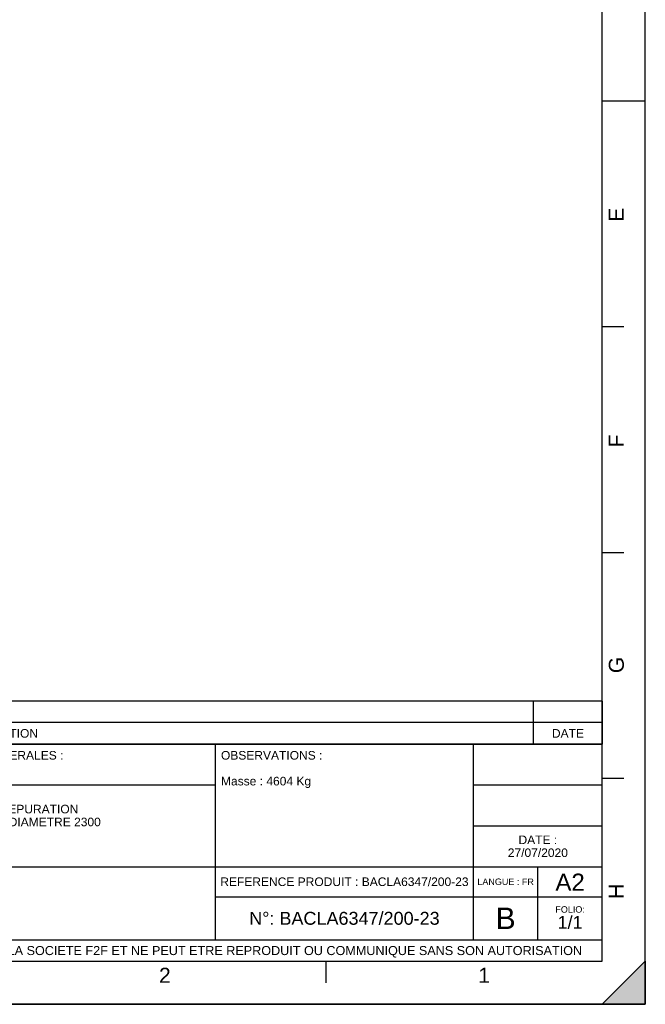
# Model space of a CAD drawing. Header units: millimetres. Extents: x 0 to 594, y 0 to 420.
# Tile 25 of 45: x 448 to 594, y 0 to 229. Entities that reach past the tile are written whole.
import ezdxf

# ---------------------------------------------------------------- set-up
doc = ezdxf.new("R2010")
doc.units = ezdxf.units.MM
doc.header["$LTSCALE"] = 32.67
doc.layers.get('0').update_dxf_attribs({"linetype": 'CONTINUOUS'})
doc.styles.get("Standard").update_dxf_attribs({"font": 'arial.ttf'})
doc.styles.add('TEXTSTYLE_2', font='arial.ttf')

# ---------------------------------------------------------------- blocks, each defined once
blk = doc.blocks.new('MARGEA2_BL0', base_point=(296.99996, 210.000076))
at = {"color": 7, "linetype": 'Continuous'}
for p, q in [((594, 0.000078), (594.000002, 420.000076)), ((594.000002, 0.000076), (594.000002, 420.000076)), ((584.000002, 10.000076), (584.000002, 410.000076)), ((594.000002, 210.000076), (584.000002, 210.000076)), ((589.000002, 157.500076), (584.000002, 157.500076)), ((589.000002, 105.000076), (584.000002, 105.000076)), ((589.000002, 52.500076), (584.000002, 52.500076)), ((10.000002, 10.000076), (584.000002, 10.000076)), ((519.750002, 5.000076), (519.750002, 10.000076)), ((584.000002, 0.000076), (594.000002, 10.000076)), ((594.000002, 10.000076), (584.000002, 0.000076)), ((594.000002, 10.000076), (594.000002, 0.000076)), ((594.000002, 0.000076), (-0.000082, 0.000078)), ((594.000002, 0.000076), (0.000002, 0.000076)), ((594.000002, 0.000076), (584.000002, 0.000076))]:
    blk.add_line(p, q, dxfattribs=at)
blk.add_solid([(584.000002, 0.000076), (594.000002, 10.000076), (594.000002, 0.000076)], dxfattribs=at)
at = {"color": 5, "linetype": 'Continuous', "style": 'TEXTSTYLE_2', "oblique": 0.00001872}
for s, p in [('E', (589.000002, 182.000076)), ('F', (589.000002, 129.500076)), ('G', (589.000002, 77.000076)), ('H', (589.000002, 24.500076))]:
    blk.add_text(s, height=3.5, rotation=90, dxfattribs=at).set_placement(p)
for s, p in [('2', (480.875002, 5.000076)), ('1', (555.125002, 5.000076))]:
    blk.add_text(s, height=3.5, dxfattribs=at).set_placement(p)
blk = doc.blocks.new('*T6')
at = {"color": 2, "linetype": 'Continuous'}
for p, q in [((0, 0), (0, 50.5)), ((0, 50.5), (190, 50.5)), ((25, 22), (25, 50.5)), ((100, 5), (100, 50.5)), ((160, 5), (160, 50.5)), ((190, 0), (190, 50.5)), ((0, 41), (100, 41)), ((160, 41), (190, 41)), ((0, 31.5), (25, 31.5)), ((160, 31.5), (190, 31.5)), ((0, 22), (190, 22)), ((175, 5), (175, 22)), ((100, 15), (190, 15)), ((0, 5), (190, 5)), ((0, 0), (190, 0))]:
    blk.add_line(p, q, dxfattribs=at)
at = {"color": 5, "linetype": 'Continuous', "line_spacing_factor": 0.9}
for s, insert, char_height, width, attachment_point in [('MATIERE :\\P ', (1.28, 48.9), 2, 27.8662, 1), ('TOLERANCES GENERALES :\\P±10 mm', (26.28, 48.9), 2, 76.5502, 1), ('OBSERVATIONS :\\P \\PMasse : 4604 Kg\\P ', (101.28, 48.9), 2, 47.0929, 1), ('ECHELLE :\\P\\H2.5;1:40', (1.28, 39.4), 2, 28.5204, 1), ("TITRE :\\PMICRO STATION D'EPURATION\\PPLAN GENERIQUE DIAMETRE 2300\\PBIOXYMOP MAX", (26.28, 39.4), 2, 93.9182, 1), ('DATE :\\P27/07/2020', (175, 29.25), 2, 27.9554, 2), ('REFERENCE PRODUIT : BACLA6347/200-23 ', (130, 19.5), 2, 116.8922, 2), ('LANGUE : FR', (167.5, 19.25), 1.5, 26.2639, 2), ('A2', (182.5, 20.4), 4, 13.6506, 2), ('N°: BACLA6347/200-23', (130, 11.5), 3, 88.5279, 2), ('B', (167.5, 12.5), 5, 9.2937, 2), ('FOLIO:  \\P\\H3.0;1/1', (182.5, 12.81), 1.5, 16.0372, 2), ('CE PLAN EST LA PROPRIETE DE LA SOCIETE F2F ET NE PEUT ETRE REPRODUIT OU COMMUNIQUE SANS SON AUTORISATION', (95, 3.55), 2.1, 360.4506, 2)]:
    blk.add_mtext(s, dxfattribs=dict(at, insert=insert, char_height=char_height, width=width, attachment_point=attachment_point))
blk = doc.blocks.new('*T7')
at = {"color": 2, "linetype": 'Continuous'}
for p, q in [((190, 10), (0, 10)), ((0, 0), (0, 10)), ((8, 0), (8, 10)), ((16, 0), (16, 10)), ((174, 0), (174, 10)), ((190, 0), (190, 10)), ((190, 5), (0, 5)), ((190, 0), (0, 0))]:
    blk.add_line(p, q, dxfattribs=at)
at = {"color": 5, "linetype": 'Continuous', "char_height": 2, "line_spacing_factor": 0.9}
for s, insert, width, attachment_point in [('REV', (4, 3.5), 11.4647, 2), ('PAR', (12, 3.5), 11.4647, 2), ('NATURE DE LA MODIFICATION', (17.28, 3.5), 82.7212, 1), ('DATE', (182, 3.5), 14.8699, 2)]:
    blk.add_mtext(s, dxfattribs=dict(at, insert=insert, width=width, attachment_point=attachment_point))

msp = doc.modelspace()

# ---------------------------------------------------------------- linework, layer by layer
at = {"color": 7, "linetype": 'Continuous'}
for p, q in [((594, 0), (594, 420)), ((0, 0), (594, 0))]:
    msp.add_line(p, q, dxfattribs=at)

# ---------------------------------------------------------------- block references
at = {"color": 2, "linetype": 'Continuous'}
msp.add_blockref('MARGEA2_BL0', (296.99996, 210.00008), dxfattribs=at)
for name, p in [('*T7', (394.00046, 60.50232)), ('*T6', (394.00005, 10.00008))]:
    msp.add_blockref(name, p)

doc.saveas('drawing.dxf')
